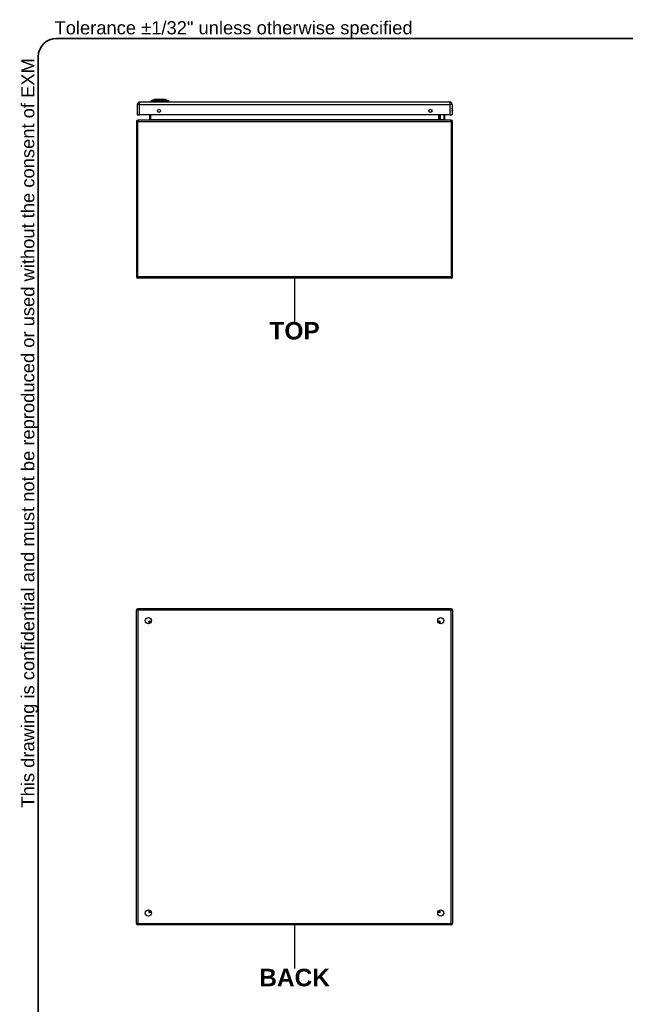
# Model space of a CAD drawing. Header units: inches. Extents: x 0 to 149, y -11 to 97.
# Tile 2 of 13: x 2 to 40, y 36 to 97. Entities that reach past the tile are written whole.
import ezdxf

# ---------------------------------------------------------------- set-up
doc = ezdxf.new("R2010")
doc.units = ezdxf.units.IN
doc.header["$LTSCALE"] = 8.944272
doc.header["$MEASUREMENT"] = 0
doc.layers.get('0').update_dxf_attribs({"lineweight": 25})
for name, color, linetype, lineweight in [('Sketch Geometry(ANSI)', 7, 'Continuous', 25), ('Symbols(ANSI)', 7, 'Continuous', 25), ('Visible Edges(ANSI)', 7, 'Continuous', 25), ('Visible Tangent Edges(ANSI)', 7, 'Continuous', 25)]:
    doc.layers.add(name, color=color, linetype=linetype, lineweight=lineweight)
doc.styles.add('Current-ANSI', font='arial.ttf')
doc.styles.add('Dimension-ANSI', font='arialbd.ttf')

# ---------------------------------------------------------------- blocks, each defined once
blk = doc.blocks.new('BACK')
at = {"layer": 'Sketch Geometry(ANSI)'}
blk.add_line((0, 0.15), (0, -0.15), dxfattribs=at)
at = {"layer": 'Symbols(ANSI)', "color": 7, "insert": (0, -0.2119), "char_height": 0.12, "attachment_point": 5, "style": 'Dimension-ANSI'}
blk.add_mtext('\\fArial|b1|i0;BACK', dxfattribs=at)
blk = doc.blocks.new('TOP')
at = {"layer": 'Sketch Geometry(ANSI)'}
blk.add_line((0, 0.15), (0, -0.15), dxfattribs=at)
at = {"layer": 'Symbols(ANSI)', "color": 7, "insert": (0, -0.2119), "char_height": 0.12, "attachment_point": 5, "style": 'Dimension-ANSI'}
blk.add_mtext('\\fArial|b1|i0;TOP', dxfattribs=at)
blk = doc.blocks.new('Borders 1_EXM - B (Inch)')
at = {"layer": 'Sketch Geometry(ANSI)', "linetype": 'Continuous', "lineweight": 35}
for p, q in [((16.3979, 10.6915), (0.5229, 10.6915)), ((0.3979, 10.5665), (0.3979, 0.2545))]:
    blk.add_line(p, q, dxfattribs=at)
blk.add_arc((0.5229, 10.5665), 0.125, 90, 180, dxfattribs=at)
at = {"layer": 'Symbols(ANSI)', "color": 7, "insert": (0.5091, 10.6919), "char_height": 0.09, "attachment_point": 7, "style": 'Current-ANSI'}
blk.add_mtext('Tolerance ±1/32" unless otherwise specified', dxfattribs=at)
at = {"layer": 'Symbols(ANSI)', "color": 7, "insert": (0.3979, 5.4193), "char_height": 0.09, "attachment_point": 7, "rotation": 90, "style": 'Current-ANSI'}
blk.add_mtext('This drawing is confidential and must not be reproduced or used without the consent of EXM', dxfattribs=at)
at = {"layer": 'Symbols(ANSI)', "color": 7, "style": 'Current-ANSI'}
blk.add_attdef('FILENAME_AND_PATH_001', (5.9016, 10.7181), '', height=0.09, dxfattribs=at)

msp = doc.modelspace()

# ---------------------------------------------------------------- linework, layer by layer
at = {"layer": 'Visible Edges(ANSI)'}
for p, q in [((10.496, 91.81858), (10.66455, 91.88413)), ((10.72675, 91.88921), (11.29397, 91.88921)), ((11.35616, 91.88413), (11.52471, 91.81858)), ((9.63055, 91.57768), (9.63055, 90.94398)), ((28.78889, 91.71915), (9.77202, 91.71915)), ((10.50409, 91.73441), (10.43813, 91.73441)), ((10.50409, 91.73441), (10.61138, 91.73441)), ((11.40934, 91.73441), (10.61138, 91.73441)), ((10.62315, 91.73059), (10.62315, 91.71915)), ((11.38227, 91.71915), (11.38227, 91.73059)), ((11.40934, 91.73441), (11.51663, 91.73441)), ((11.58258, 91.73441), (11.51663, 91.73441)), ((28.93035, 91.57768), (28.93035, 90.94398)), ((9.58176, 90.53847), (9.58176, 81.01162)), ((9.63055, 90.94398), (9.77202, 90.94398)), ((28.87962, 90.61986), (9.66315, 90.61986)), ((28.78889, 90.94398), (9.77202, 90.94398)), ((10.36966, 90.94398), (10.36966, 90.6499)), ((28.17311, 90.6499), (28.17311, 90.94398)), ((28.21712, 90.65451), (28.1787, 90.69293)), ((28.2306, 90.64893), (28.44015, 90.64893)), ((28.4482, 90.94398), (28.45887, 90.88876)), ((28.45922, 90.88514), (28.45922, 90.668)), ((28.78889, 90.94398), (28.93035, 90.94398)), ((28.96101, 81.01162), (28.96101, 90.53847)), ((28.87962, 80.93023), (9.66315, 80.93023)), ((9.58176, 41.36297), (9.58176, 60.57944)), ((28.87962, 60.66083), (9.66315, 60.66083)), ((28.96101, 60.57944), (28.96101, 41.36297)), ((10.42102, 59.78233), (10.42102, 59.79153)), ((10.45106, 59.82157), (10.46026, 59.82157)), ((28.08251, 59.82157), (28.09172, 59.82157)), ((28.12176, 59.79153), (28.12176, 59.78233)), ((10.42102, 42.15087), (10.42102, 42.16007)), ((10.46026, 42.12083), (10.45106, 42.12083)), ((28.09172, 42.12083), (28.08251, 42.12083)), ((28.12176, 42.16007), (28.12176, 42.15087)), ((28.87962, 41.28157), (9.66315, 41.28157))]:
    msp.add_line(p, q, dxfattribs=at)
at = {"layer": 'Visible Edges(ANSI)', "flags": 128}
msp.add_lwpolyline([(11.35445, 91.88445), (11.35403, 91.88446), (11.35278, 91.88446), (11.35071, 91.88447), (11.34782, 91.88448), (11.34413, 91.88449), (11.33964, 91.8845), (11.33435, 91.88452), (11.32827, 91.88454), (11.3214, 91.88456), (11.31378, 91.88457), (11.30542, 91.88459), (11.29638, 91.88461), (11.28668, 91.88463), (11.27634, 91.88465), (11.26535, 91.88466), (11.25375, 91.88467), (11.24156, 91.88466), (11.2288, 91.88465), (11.2155, 91.88463), (11.20172, 91.88461), (11.1875, 91.88459), (11.17282, 91.88457), (11.1577, 91.88456), (11.14219, 91.88454), (11.12635, 91.88452), (11.11024, 91.8845), (11.09391, 91.88449), (11.07742, 91.88448), (11.06084, 91.88447), (11.04409, 91.88446), (11.02722, 91.88446), (11.01027, 91.88445), (10.9933, 91.88446), (10.97638, 91.88446), (10.95957, 91.88447), (10.94293, 91.88448), (10.92651, 91.88449), (10.91025, 91.8845), (10.89418, 91.88452), (10.87835, 91.88454), (10.86283, 91.88456), (10.84768, 91.88457), (10.83295, 91.88459), (10.81868, 91.88461), (10.80492, 91.88463), (10.79166, 91.88465), (10.77892, 91.88466), (10.76672, 91.88467), (10.75511, 91.88466), (10.74413, 91.88465), (10.7338, 91.88463), (10.7241, 91.88461), (10.71507, 91.88459), (10.70675, 91.88457), (10.69916, 91.88455), (10.69234, 91.88454), (10.6863, 91.88452), (10.68103, 91.8845), (10.67655, 91.88449), (10.67285, 91.88448), (10.66997, 91.88447), (10.66791, 91.88446), (10.66668, 91.88446), (10.66626, 91.88445)], dxfattribs=at)
at = {"layer": 'Visible Edges(ANSI)'}
for centre, radius in [((10.96288, 91.18622), 0.09835), ((27.59803, 91.18622), 0.09835), ((10.30848, 59.93411), 0.18895), ((28.23429, 59.93411), 0.18895), ((10.30848, 42.0083), 0.18895), ((28.23429, 42.0083), 0.18895)]:
    msp.add_circle(centre, radius, dxfattribs=at)
for centre, radius, start, end in [((10.55148, 91.71859), 0.11444, 119.7291201, 172.0587035), ((10.49946, 91.80969), 0.00954, 111.2505055, 119.7291201), ((10.66628, 91.87969), 0.00477, 90.2087685, 111.2505055), ((10.72675, 91.87777), 0.01144, 90, 143.349305), ((11.29397, 91.87777), 0.01144, 36.6506994, 90), ((11.35443, 91.87969), 0.00477, 68.7494945, 89.7912315), ((11.52126, 91.80969), 0.00954, 60.2708799, 68.7494945), ((11.46923, 91.71859), 0.11444, 7.9412965, 60.2708799), ((9.77202, 91.57768), 0.14147, 90, 180), ((10.60408, 91.73059), 0.01907, 0, 11.536959), ((11.40134, 91.73059), 0.01907, 168.463041, 180), ((28.78889, 91.57768), 0.14147, 0, 90), ((28.7821, 91.24242), 0.18168, 324.68636, 35.31364), ((9.66315, 90.53847), 0.08139, 90, 180), ((10.33962, 90.6499), 0.03004, 270, 0), ((28.19218, 90.70642), 0.01907, 180, 225), ((28.20315, 90.6499), 0.03004, 180, 270), ((28.2306, 90.668), 0.01907, 225, 270), ((28.44015, 90.668), 0.01907, 270, 0), ((28.44015, 90.88514), 0.01907, 0, 10.9408887), ((28.87962, 90.53847), 0.08139, 0, 90), ((9.66315, 81.01162), 0.08139, 180, 270), ((28.87962, 81.01162), 0.08139, 270, 0), ((9.66315, 60.57944), 0.08139, 90, 180), ((28.87962, 60.57944), 0.08139, 0, 90), ((10.45106, 59.79153), 0.03004, 90, 180), ((28.09172, 59.79153), 0.03004, 0, 90), ((10.45106, 42.15087), 0.03004, 180, 270), ((28.09172, 42.15087), 0.03004, 270, 0), ((9.66315, 41.36297), 0.08139, 180, 270), ((28.87962, 41.36297), 0.08139, 270, 0)]:
    msp.add_arc(centre, radius, start, end, dxfattribs=at)
at = {"layer": 'Visible Tangent Edges(ANSI)'}
for p, q in [((10.496, 91.81858), (10.66455, 91.88413)), ((10.55929, 91.81865), (10.55915, 91.81865)), ((10.63055, 91.81865), (10.63013, 91.81865)), ((11.39059, 91.81865), (11.39016, 91.81865)), ((11.46157, 91.81865), (11.46142, 91.81865)), ((9.77202, 91.57768), (9.63055, 91.57768)), ((9.77202, 91.57768), (9.77202, 91.71915)), ((9.77202, 91.57768), (28.78889, 91.57768)), ((9.77202, 90.94398), (9.77202, 91.57768)), ((11.3819, 91.73059), (10.62315, 91.73059)), ((11.38227, 91.73059), (11.3819, 91.73059)), ((11.3819, 91.73059), (11.3819, 91.71915)), ((28.78889, 91.71915), (28.78889, 91.57768)), ((28.93035, 91.57768), (28.78889, 91.57768)), ((28.78889, 91.57768), (28.78889, 90.94398)), ((9.58176, 90.53847), (9.66315, 90.53847)), ((9.66315, 90.61986), (9.66315, 90.53847)), ((9.66315, 81.01162), (9.66315, 90.53847)), ((9.66315, 90.53847), (28.87962, 90.53847)), ((10.36966, 90.6499), (10.45106, 90.6499)), ((10.45106, 90.6499), (10.45106, 90.94398)), ((10.45106, 90.6499), (10.45106, 90.61986)), ((10.45106, 90.6499), (28.09172, 90.6499)), ((28.09172, 90.94398), (28.09172, 90.6499)), ((28.09172, 90.6499), (28.17311, 90.6499)), ((28.09172, 90.61986), (28.09172, 90.6499)), ((28.19218, 90.94398), (28.19218, 90.68892)), ((28.19218, 90.68892), (28.2306, 90.64893)), ((28.44015, 90.87497), (28.42733, 90.94398)), ((28.44015, 90.64893), (28.44015, 90.87497)), ((28.87962, 90.53847), (28.87962, 90.61986)), ((28.87962, 90.53847), (28.87962, 81.01162)), ((28.87962, 90.53847), (28.96101, 90.53847)), ((9.58176, 81.01162), (9.66315, 81.01162)), ((9.66315, 81.01162), (9.66315, 80.93023)), ((28.87962, 81.01162), (9.66315, 81.01162)), ((28.87962, 80.93023), (28.87962, 81.01162)), ((28.87962, 81.01162), (28.96101, 81.01162)), ((9.58176, 60.57944), (9.66315, 60.57944)), ((9.66315, 60.66083), (9.66315, 60.57944)), ((28.87962, 60.57944), (9.66315, 60.57944)), ((9.66315, 60.57944), (9.66315, 41.36297)), ((28.87962, 60.57944), (28.87962, 60.66083)), ((28.87962, 60.57944), (28.96101, 60.57944)), ((28.87962, 41.36297), (28.87962, 60.57944)), ((10.33962, 59.90296), (10.49484, 59.90296)), ((10.33962, 59.90296), (10.45106, 59.82157)), ((10.42102, 59.79153), (10.33962, 59.90296)), ((10.33962, 59.90296), (10.33962, 59.74774)), ((28.04793, 59.90296), (28.20315, 59.90296)), ((28.20315, 59.90296), (28.09172, 59.82157)), ((28.12176, 59.79153), (28.20315, 59.90296)), ((28.20315, 59.74774), (28.20315, 59.90296)), ((10.33962, 42.19466), (10.33962, 42.03944)), ((10.42102, 42.15087), (10.33962, 42.03944)), ((10.33962, 42.03944), (10.45106, 42.12083)), ((10.49484, 42.03944), (10.33962, 42.03944)), ((28.20315, 42.03944), (28.04793, 42.03944)), ((28.20315, 42.03944), (28.09172, 42.12083)), ((28.12176, 42.15087), (28.20315, 42.03944)), ((28.20315, 42.03944), (28.20315, 42.19466)), ((9.66315, 41.36297), (9.58176, 41.36297)), ((9.66315, 41.28157), (9.66315, 41.36297)), ((9.66315, 41.36297), (28.87962, 41.36297)), ((28.96101, 41.36297), (28.87962, 41.36297)), ((28.87962, 41.36297), (28.87962, 41.28157))]:
    msp.add_line(p, q, dxfattribs=at)
at = {"layer": 'Visible Tangent Edges(ANSI)', "flags": 128}
for points in [[(10.49473, 91.81798), (10.49484, 91.81797), (10.49517, 91.81797), (10.49571, 91.81797), (10.49648, 91.81797), (10.49746, 91.81796), (10.49867, 91.81796), (10.50009, 91.81795), (10.50173, 91.81794), (10.50359, 91.81794), (10.50567, 91.81793), (10.50797, 91.81792), (10.51048, 91.81791), (10.51321, 91.8179), (10.51616, 91.81788), (10.51932, 91.81787), (10.52269, 91.81786), (10.52628, 91.81785), (10.53008, 91.81783), (10.53409, 91.81782), (10.53831, 91.81781), (10.54274, 91.81779), (10.54738, 91.81778), (10.55224, 91.81777), (10.5573, 91.81775)], [(10.55915, 91.81865), (10.55405, 91.81864), (10.54917, 91.81864), (10.5445, 91.81864), (10.54003, 91.81864), (10.53578, 91.81863), (10.53173, 91.81863), (10.5279, 91.81863), (10.52428, 91.81862), (10.52088, 91.81862), (10.51769, 91.81862), (10.51471, 91.81861), (10.51195, 91.81861), (10.50941, 91.81861), (10.50708, 91.8186), (10.50498, 91.8186), (10.50309, 91.8186), (10.50143, 91.81859), (10.49999, 91.81859), (10.49877, 91.81859), (10.49777, 91.81859), (10.497, 91.81858), (10.49644, 91.81858), (10.49611, 91.81858), (10.496, 91.81858)], [(10.5573, 91.81775), (10.55877, 91.81774), (10.56041, 91.81773), (10.5622, 91.81772), (10.56415, 91.81771), (10.56625, 91.8177), (10.5685, 91.81769), (10.57089, 91.81769), (10.57342, 91.81768), (10.57609, 91.81768), (10.5789, 91.81768), (10.58183, 91.81768), (10.58488, 91.81768), (10.58806, 91.81768), (10.59135, 91.81768), (10.59475, 91.81768), (10.59826, 91.81768), (10.60187, 91.81769), (10.60558, 91.81769), (10.60937, 91.8177), (10.61324, 91.81771), (10.61719, 91.81772), (10.62122, 91.81773), (10.62531, 91.81774), (10.62946, 91.81775)], [(10.63013, 91.81865), (10.62607, 91.81865), (10.62207, 91.81865), (10.61814, 91.81865), (10.61428, 91.81865), (10.61049, 91.81865), (10.60679, 91.81865), (10.60317, 91.81865), (10.59965, 91.81865), (10.59622, 91.81865), (10.59289, 91.81865), (10.58967, 91.81865), (10.58656, 91.81865), (10.58357, 91.81865), (10.5807, 91.81865), (10.57795, 91.81865), (10.57532, 91.81865), (10.57283, 91.81865), (10.57047, 91.81865), (10.56824, 91.81865), (10.56616, 91.81865), (10.56422, 91.81865), (10.56243, 91.81865), (10.56079, 91.81865), (10.55929, 91.81865)], [(10.62946, 91.81775), (10.66016, 91.81778), (10.69117, 91.81781), (10.72247, 91.81783), (10.75401, 91.81786), (10.78577, 91.81788), (10.81771, 91.81791), (10.84979, 91.81793), (10.88197, 91.81794), (10.91423, 91.81796), (10.94652, 91.81797), (10.9788, 91.81797), (11.01105, 91.81798), (11.0433, 91.81797), (11.07555, 91.81797), (11.10775, 91.81796), (11.13988, 91.81794), (11.1719, 91.81793), (11.20379, 91.81791), (11.23553, 91.81788), (11.26711, 91.81786), (11.29849, 91.81783), (11.32965, 91.81781), (11.36058, 91.81778), (11.39125, 91.81775)], [(11.39016, 91.81865), (11.35961, 91.81864), (11.32879, 91.81864), (11.29774, 91.81863), (11.26646, 91.81862), (11.23498, 91.81862), (11.20332, 91.81861), (11.17152, 91.8186), (11.13958, 91.8186), (11.10753, 91.81859), (11.0754, 91.81859), (11.04323, 91.81858), (11.01105, 91.81858), (10.97887, 91.81858), (10.94666, 91.81859), (10.91445, 91.81859), (10.88227, 91.8186), (10.85017, 91.8186), (10.81817, 91.81861), (10.78633, 91.81862), (10.75466, 91.81862), (10.72322, 91.81863), (10.69203, 91.81864), (10.66113, 91.81864), (10.63055, 91.81865)], [(10.66455, 91.88413), (10.6647, 91.88413), (10.66514, 91.88413), (10.66587, 91.88414), (10.66688, 91.88415), (10.66819, 91.88416), (10.66977, 91.88417), (10.67164, 91.88418), (10.67379, 91.88419), (10.67621, 91.88421), (10.67891, 91.88422), (10.68188, 91.88424), (10.68512, 91.88426), (10.68864, 91.88427), (10.69243, 91.88429), (10.69649, 91.88431), (10.70081, 91.88433), (10.7054, 91.88435), (10.71024, 91.88437), (10.71532, 91.88439), (10.72065, 91.88441), (10.72621, 91.88443), (10.732, 91.88445), (10.73802, 91.88447), (10.74427, 91.88449)], [(10.74427, 91.88449), (10.746, 91.88449), (10.74774, 91.88449), (10.7495, 91.8845), (10.75128, 91.8845), (10.75307, 91.88451), (10.75487, 91.88451), (10.75669, 91.88451), (10.75853, 91.88451), (10.76038, 91.88451), (10.76225, 91.88451), (10.76413, 91.88451), (10.76602, 91.88452), (10.76793, 91.88451), (10.76986, 91.88451), (10.7718, 91.88451), (10.77375, 91.88451), (10.77571, 91.88451), (10.77769, 91.88451), (10.77969, 91.88451), (10.78169, 91.8845), (10.78372, 91.8845), (10.78575, 91.88449), (10.7878, 91.88449), (10.78986, 91.88449)], [(10.78986, 91.88449), (10.80549, 91.88445), (10.82186, 91.88441), (10.83889, 91.88437), (10.8565, 91.88433), (10.87462, 91.88429), (10.89317, 91.88425), (10.91208, 91.88422), (10.93127, 91.88419), (10.95074, 91.88417), (10.97049, 91.88415), (10.99042, 91.88413), (11.01043, 91.88413), (11.03043, 91.88413), (11.05032, 91.88415), (11.07008, 91.88417), (11.08963, 91.88419), (11.10892, 91.88422), (11.12786, 91.88426), (11.14641, 91.88429), (11.16448, 91.88433), (11.18202, 91.88437), (11.19896, 91.88441), (11.21525, 91.88445), (11.23086, 91.88449)], [(11.23086, 91.88449), (11.23292, 91.88449), (11.23497, 91.88449), (11.237, 91.8845), (11.23902, 91.8845), (11.24103, 91.88451), (11.24303, 91.88451), (11.24501, 91.88451), (11.24697, 91.88451), (11.24893, 91.88451), (11.25087, 91.88451), (11.25279, 91.88451), (11.2547, 91.88452), (11.25659, 91.88451), (11.25847, 91.88451), (11.26034, 91.88451), (11.26219, 91.88451), (11.26403, 91.88451), (11.26585, 91.88451), (11.26765, 91.88451), (11.26944, 91.8845), (11.27122, 91.8845), (11.27298, 91.88449), (11.27472, 91.88449), (11.27645, 91.88449)], [(11.27645, 91.88449), (11.28267, 91.88447), (11.28868, 91.88445), (11.29446, 91.88443), (11.30002, 91.88441), (11.30534, 91.88439), (11.31043, 91.88437), (11.31526, 91.88435), (11.31985, 91.88433), (11.32419, 91.88431), (11.32826, 91.88429), (11.33206, 91.88427), (11.33559, 91.88426), (11.33885, 91.88424), (11.34183, 91.88422), (11.34454, 91.88421), (11.34696, 91.88419), (11.34911, 91.88418), (11.35097, 91.88417), (11.35255, 91.88416), (11.35385, 91.88415), (11.35486, 91.88414), (11.35558, 91.88413), (11.35601, 91.88413), (11.35616, 91.88413)], [(11.46142, 91.81865), (11.45992, 91.81865), (11.45828, 91.81865), (11.45648, 91.81865), (11.45454, 91.81865), (11.45246, 91.81865), (11.45024, 91.81865), (11.44788, 91.81865), (11.44539, 91.81865), (11.44277, 91.81865), (11.44002, 91.81865), (11.43714, 91.81865), (11.43415, 91.81865), (11.43104, 91.81865), (11.42782, 91.81865), (11.42449, 91.81865), (11.42107, 91.81865), (11.41754, 91.81865), (11.41393, 91.81865), (11.41022, 91.81865), (11.40644, 91.81865), (11.40258, 91.81865), (11.39864, 91.81865), (11.39464, 91.81865), (11.39059, 91.81865)], [(11.39125, 91.81775), (11.3954, 91.81774), (11.3995, 91.81773), (11.40352, 91.81772), (11.40748, 91.81771), (11.41135, 91.8177), (11.41514, 91.81769), (11.41885, 91.81769), (11.42245, 91.81768), (11.42596, 91.81768), (11.42936, 91.81768), (11.43265, 91.81768), (11.43583, 91.81768), (11.43889, 91.81768), (11.44182, 91.81768), (11.44462, 91.81768), (11.44729, 91.81768), (11.44982, 91.81769), (11.45221, 91.81769), (11.45446, 91.8177), (11.45656, 91.81771), (11.4585, 91.81772), (11.4603, 91.81773), (11.46194, 91.81774), (11.46342, 91.81775)], [(11.52471, 91.81858), (11.5246, 91.81858), (11.52427, 91.81858), (11.52372, 91.81858), (11.52295, 91.81859), (11.52195, 91.81859), (11.52074, 91.81859), (11.5193, 91.81859), (11.51764, 91.8186), (11.51576, 91.8186), (11.51366, 91.8186), (11.51134, 91.81861), (11.50879, 91.81861), (11.50603, 91.81861), (11.50305, 91.81862), (11.49986, 91.81862), (11.49645, 91.81862), (11.49282, 91.81863), (11.48898, 91.81863), (11.48493, 91.81863), (11.48067, 91.81864), (11.4762, 91.81864), (11.47153, 91.81864), (11.46667, 91.81864), (11.46157, 91.81865)], [(11.46342, 91.81775), (11.46845, 91.81777), (11.47332, 91.81778), (11.47796, 91.81779), (11.48239, 91.81781), (11.48662, 91.81782), (11.49064, 91.81783), (11.49445, 91.81785), (11.49804, 91.81786), (11.50142, 91.81787), (11.50458, 91.81788), (11.50753, 91.8179), (11.51026, 91.81791), (11.51277, 91.81792), (11.51507, 91.81793), (11.51715, 91.81794), (11.519, 91.81794), (11.52064, 91.81795), (11.52206, 91.81796), (11.52326, 91.81796), (11.52424, 91.81797), (11.52501, 91.81797), (11.52555, 91.81797), (11.52588, 91.81797), (11.52598, 91.81798)]]:
    msp.add_lwpolyline(points, dxfattribs=at)
at = {"layer": 'Visible Tangent Edges(ANSI)'}
for centre, radius, start, end in [((10.66628, 91.87969), 0.00477, 90.2087685, 111.2505055), ((28.7821, 91.24242), 0.16261, 335.7439229, 24.2560771)]:
    msp.add_arc(centre, radius, start, end, dxfattribs=at)
for centre, major_axis, ratio, start_param, end_param in [((10.6114, 91.71859), (0, 0.11444), 0.94680572, 0.52283772, 1.43219456), ((10.56181, 91.80949), (0.00009, 0.00954), 0.94840527, 0.29083845, 0.53148474), ((10.64785, 91.71859), (0, 0.11444), 0.32180572, 0.52283772, 1.43219456), ((10.631, 91.80949), (-0.00003, 0.00954), 0.31704743, 0.28121699, 0.52186328), ((10.72675, 91.87777), (0, 0.01144), 0.97181968, 0, 0.93106079), ((11.29397, 91.87777), (0, 0.01144), 0.97181968, 5.3521246, 6.28318531), ((11.38972, 91.80949), (0.00003, 0.00954), 0.31704743, 5.76132202, 6.00196831), ((11.37286, 91.71859), (0, 0.11444), 0.32180572, 4.85099075, 5.76034759), ((11.45891, 91.80949), (-0.00009, 0.00954), 0.94840527, 5.75170056, 5.99234686), ((11.40931, 91.71859), (0, -0.11444), 0.94680572, 1.7093981, 2.61875494), ((11.4002, 91.73059), (0, 0.01907), 0.95955131, 1.36943841, 1.57079633), ((28.19218, 90.70642), (-0.01907, 0), 0.91745026, 0, 1.57079633), ((28.19218, 90.70642), (-0.01349, -0.01349), 0.85246158, 0.00000001, 0.86487493), ((28.44015, 90.88514), (0.01873, 0.00362), 0.52644223, 4.61097165, 6.28318531), ((28.44015, 90.88514), (0.01907, 0), 0.53343313, 4.71238898, 6.28318531)]:
    msp.add_ellipse(centre, major_axis=major_axis, ratio=ratio, start_param=start_param, end_param=end_param, dxfattribs=at)

# ---------------------------------------------------------------- block references
at = {"xscale": 8.94427190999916, "yscale": 8.94427190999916, "zscale": 8.94427190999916}
for name, p in [('Borders 1_EXM - B (Inch)', (0, 0)), ('TOP', (19.27139, 79.59211)), ('BACK', (19.27139, 39.94345))]:
    msp.add_blockref(name, p, dxfattribs=at)

doc.saveas('drawing.dxf')
